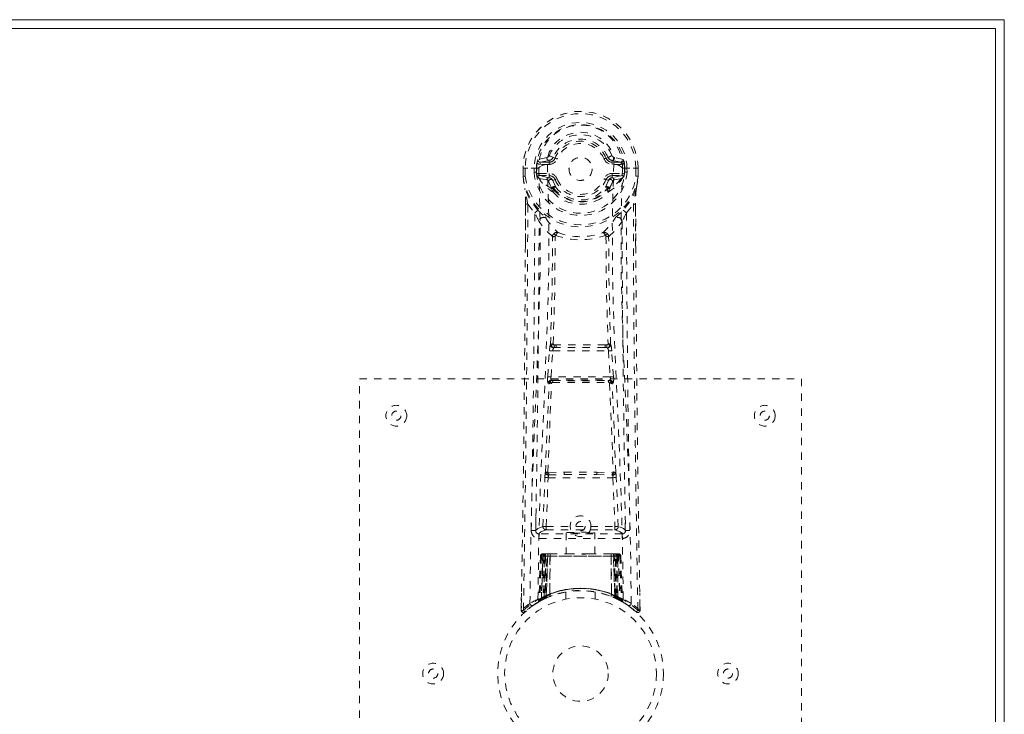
# Model space of a CAD drawing. Header units: inches. Extents: x 7 to 54.5, y 18.9 to 36.7.
# Tile 4 of 4: x 41.2 to 54.5, y 27.2 to 36.7. Entities that reach past the tile are written whole.
import ezdxf

# ---------------------------------------------------------------- set-up
doc = ezdxf.new("R2010")
doc.units = ezdxf.units.IN
doc.header["$MEASUREMENT"] = 0
doc.linetypes.add('SLD-Dashed', pattern=[0.075, 0.05, -0.025])
doc.linetypes.add('SLD-Solid', pattern=[0])

msp = doc.modelspace()

# ---------------------------------------------------------------- linework, layer by layer
at = {"color": 7, "linetype": 'SLD-Solid', "lineweight": 15}
for p, q in [((7.027, 36.657), (54.527, 36.657)), ((54.527, 36.657), (54.527, 18.907)), ((54.409, 36.539), (7.146, 36.539)), ((7.146, 36.539), (54.409, 36.539)), ((54.409, 19.025), (54.409, 36.539)), ((54.409, 36.539), (54.409, 19.025))]:
    msp.add_line(p, q, dxfattribs=at)
at = {"color": 7, "linetype": 'SLD-Dashed', "lineweight": 0}
for p, q in [((48.321, 34.787), (48.199, 34.759)), ((48.229, 34.723), (48.349, 34.748)), ((48.349, 34.748), (48.349, 34.723)), ((48.401, 34.781), (48.405, 34.789)), ((48.405, 34.789), (48.431, 34.778)), ((49.124, 34.778), (49.15, 34.789)), ((49.206, 34.748), (49.326, 34.723)), ((49.206, 34.748), (49.206, 34.723)), ((49.356, 34.759), (49.234, 34.787)), ((47.997, 34.644), (47.996, 34.535)), ((48, 34.644), (47.997, 34.644)), ((47.998, 34.645), (47.998, 34.535)), ((48.044, 34.643), (48, 34.644)), ((48.027, 34.643), (48.026, 34.535)), ((48.027, 34.644), (48.027, 34.643)), ((48.063, 34.643), (48.044, 34.643)), ((48.209, 34.643), (48.063, 34.643)), ((48.147, 34.587), (48.147, 34.64)), ((48.182, 34.64), (48.177, 34.64)), ((48.177, 34.64), (48.177, 34.588)), ((48.181, 34.573), (48.182, 34.64)), ((48.229, 34.723), (48.229, 34.693)), ((48.349, 34.723), (48.229, 34.723)), ((48.349, 34.693), (48.229, 34.693)), ((48.349, 34.693), (48.349, 34.723)), ((48.621, 34.632), (48.622, 34.647)), ((48.621, 34.626), (48.621, 34.632)), ((49.326, 34.723), (49.206, 34.723)), ((49.206, 34.693), (49.206, 34.723)), ((49.326, 34.693), (49.206, 34.693)), ((49.326, 34.693), (49.326, 34.723)), ((49.346, 34.643), (49.346, 34.643)), ((49.346, 34.643), (49.492, 34.643)), ((49.373, 34.64), (49.378, 34.64)), ((49.374, 34.573), (49.373, 34.64)), ((49.378, 34.588), (49.378, 34.64)), ((49.407, 34.64), (49.408, 34.587)), ((49.407, 34.64), (49.407, 34.64)), ((49.492, 34.643), (49.511, 34.643)), ((49.511, 34.643), (49.555, 34.644)), ((49.528, 34.643), (49.528, 34.644)), ((49.529, 34.535), (49.528, 34.643)), ((49.558, 34.644), (49.555, 34.644)), ((49.557, 34.535), (49.557, 34.645)), ((49.558, 34.644), (49.558, 34.535)), ((47.996, 34.535), (47.997, 34.531)), ((48.177, 34.588), (48.181, 34.573)), ((48.221, 34.503), (48.205, 34.516)), ((48.215, 34.571), (48.215, 34.541)), ((48.215, 34.571), (48.349, 34.571)), ((48.349, 34.512), (48.215, 34.541)), ((48.215, 34.541), (48.349, 34.541)), ((48.221, 34.503), (48.319, 34.482)), ((48.221, 34.503), (48.221, 34.503)), ((48.349, 34.571), (48.349, 34.541)), ((48.349, 34.541), (48.349, 34.512)), ((48.399, 34.474), (48.388, 34.492)), ((48.431, 34.487), (48.399, 34.474)), ((48.399, 34.474), (48.441, 34.384)), ((49.114, 34.384), (49.156, 34.474)), ((49.156, 34.474), (49.124, 34.487)), ((49.206, 34.571), (49.206, 34.541)), ((49.206, 34.571), (49.34, 34.571)), ((49.34, 34.541), (49.206, 34.512)), ((49.206, 34.512), (49.206, 34.541)), ((49.206, 34.541), (49.34, 34.541)), ((49.236, 34.482), (49.334, 34.503)), ((49.334, 34.503), (49.35, 34.516)), ((49.34, 34.541), (49.34, 34.571)), ((49.35, 34.516), (49.35, 34.516)), ((49.35, 34.516), (49.35, 34.516)), ((49.378, 34.588), (49.374, 34.573)), ((49.558, 34.531), (49.558, 34.535)), ((48.388, 34.36), (48.388, 34.366)), ((48.407, 34.373), (48.408, 34.367)), ((49.147, 34.367), (49.148, 34.373)), ((49.167, 34.36), (49.167, 34.366)), ((48.404, 34.317), (48.395, 34.333)), ((49.16, 34.333), (49.15, 34.317)), ((48.028, 33.6), (48.031, 34.155)), ((48.061, 34.152), (48.155, 34.034)), ((49.4, 34.034), (49.494, 34.152)), ((49.524, 34.155), (49.527, 33.587)), ((48.421, 32.243), (48.444, 32.243)), ((48.424, 32.206), (48.45, 32.207)), ((49.105, 32.207), (48.45, 32.207)), ((49.105, 32.207), (49.131, 32.206)), ((49.111, 32.243), (49.134, 32.243)), ((48.331, 31.812), (48.354, 32.165)), ((48.354, 32.165), (48.357, 32.192)), ((48.376, 31.809), (48.399, 32.162)), ((48.399, 32.162), (49.156, 32.162)), ((49.156, 32.162), (49.179, 31.809)), ((49.2, 32.165), (49.198, 32.192)), ((49.224, 31.812), (49.2, 32.165)), ((49.179, 31.809), (48.376, 31.809)), ((45.777, 23.782), (45.777, 31.782)), ((45.777, 31.782), (51.777, 31.782)), ((48.349, 31.718), (48.337, 31.722)), ((48.393, 31.76), (48.381, 31.764)), ((48.381, 31.764), (49.174, 31.764)), ((49.174, 31.764), (49.162, 31.76)), ((49.206, 31.718), (49.218, 31.722)), ((51.777, 31.782), (51.777, 23.782)), ((48.344, 30.507), (48.556, 30.517)), ((48.348, 30.478), (48.559, 30.484)), ((48.559, 30.484), (48.996, 30.484)), ((48.996, 30.484), (49.207, 30.478)), ((48.999, 30.517), (49.211, 30.507)), ((48.266, 29.78), (48.293, 30.443)), ((48.311, 29.779), (48.337, 30.441)), ((48.337, 30.441), (49.217, 30.441)), ((49.217, 30.441), (49.244, 29.779)), ((49.289, 29.78), (49.262, 30.443)), ((48.172, 29.916), (48.172, 29.73)), ((49.383, 29.73), (49.383, 29.916)), ((49.342, 29.677), (48.213, 29.677)), ((48.213, 29.677), (48.213, 29.616)), ((48.311, 29.734), (48.311, 29.779)), ((48.311, 29.779), (49.244, 29.779)), ((48.311, 29.734), (49.244, 29.734)), ((48.582, 29.693), (48.582, 29.407)), ((48.972, 29.407), (48.972, 29.693)), ((49.244, 29.734), (49.244, 29.779)), ((49.342, 29.616), (49.342, 29.677)), ((48.213, 29.616), (49.342, 29.616)), ((48.265, 29.407), (48.243, 28.792)), ((48.331, 29.407), (48.265, 29.407)), ((48.302, 29.407), (48.294, 29.407)), ((48.303, 29.407), (48.303, 28.837)), ((48.312, 28.827), (48.331, 29.407)), ((48.312, 28.841), (48.312, 29.407)), ((48.312, 29.407), (48.327, 29.407)), ((48.333, 29.407), (48.313, 28.828)), ((48.362, 29.407), (48.333, 29.407)), ((48.358, 28.857), (48.362, 29.407)), ((48.365, 29.407), (48.359, 28.858)), ((48.365, 29.407), (48.362, 29.407)), ((48.661, 29.407), (48.365, 29.407)), ((48.894, 29.407), (48.661, 29.407)), ((49.19, 29.407), (48.894, 29.407)), ((49.196, 28.858), (49.19, 29.407)), ((49.193, 29.407), (49.19, 29.407)), ((49.222, 29.407), (49.193, 29.407)), ((49.193, 29.407), (49.197, 28.857)), ((49.242, 28.828), (49.222, 29.407)), ((49.224, 29.407), (49.222, 29.407)), ((49.224, 29.407), (49.243, 28.827)), ((49.29, 29.407), (49.224, 29.407)), ((49.228, 29.407), (49.243, 29.407)), ((49.243, 29.407), (49.243, 28.841)), ((49.252, 28.837), (49.252, 29.407)), ((49.29, 29.407), (49.312, 28.792)), ((48.232, 29.378), (48.211, 28.773)), ((48.245, 29.378), (48.225, 28.781)), ((48.245, 29.378), (48.232, 29.378)), ((48.271, 29.378), (48.271, 28.822)), ((48.281, 29.378), (48.271, 29.378)), ((48.281, 29.378), (49.274, 29.378)), ((48.281, 28.826), (48.281, 29.378)), ((48.284, 28.828), (48.285, 29.378)), ((48.285, 29.378), (48.294, 29.378)), ((48.294, 29.378), (48.294, 28.833)), ((49.261, 29.378), (48.294, 29.378)), ((49.261, 28.833), (49.261, 29.378)), ((49.261, 29.378), (49.27, 29.378)), ((49.27, 29.378), (49.271, 28.828)), ((49.284, 29.378), (49.274, 29.378)), ((49.274, 29.378), (49.274, 28.826)), ((49.284, 28.822), (49.284, 29.378)), ((49.31, 29.378), (49.33, 28.781)), ((49.323, 29.378), (49.31, 29.378)), ((49.323, 29.378), (49.344, 28.773)), ((47.975, 28.872), (47.971, 28.642)), ((48.577, 28.89), (48.577, 28.793)), ((48.977, 28.793), (48.977, 28.89)), ((49.584, 28.642), (49.58, 28.872)), ((48.196, 28.749), (48.21, 28.756)), ((48.211, 28.773), (48.225, 28.781)), ((48.228, 28.766), (48.216, 28.76)), ((48.228, 28.767), (48.295, 28.801)), ((48.243, 28.792), (48.312, 28.827)), ((48.271, 28.822), (48.281, 28.826)), ((48.284, 28.796), (48.271, 28.822)), ((48.294, 28.833), (48.284, 28.828)), ((48.297, 28.802), (48.284, 28.828)), ((48.293, 28.8), (48.284, 28.796)), ((48.294, 28.833), (48.306, 28.806)), ((48.295, 28.801), (48.296, 28.802)), ((48.303, 28.837), (48.312, 28.841)), ((48.315, 28.81), (48.303, 28.837)), ((48.324, 28.815), (48.312, 28.841)), ((48.313, 28.828), (48.312, 28.827)), ((48.324, 28.815), (48.315, 28.81)), ((48.359, 28.858), (48.358, 28.857)), ((48.361, 28.83), (48.363, 28.831)), ((49.192, 28.831), (49.194, 28.83)), ((49.197, 28.857), (49.196, 28.858)), ((49.243, 28.841), (49.231, 28.815)), ((49.252, 28.837), (49.24, 28.81)), ((49.243, 28.827), (49.242, 28.828)), ((49.243, 28.841), (49.252, 28.837)), ((49.243, 28.827), (49.312, 28.792)), ((49.261, 28.833), (49.249, 28.806)), ((49.271, 28.828), (49.258, 28.802)), ((49.259, 28.802), (49.26, 28.801)), ((49.26, 28.801), (49.275, 28.794)), ((49.271, 28.828), (49.261, 28.833)), ((49.274, 28.826), (49.262, 28.8)), ((49.271, 28.796), (49.262, 28.8)), ((49.284, 28.822), (49.271, 28.796)), ((49.274, 28.826), (49.284, 28.822)), ((49.28, 28.791), (49.327, 28.767)), ((49.33, 28.781), (49.344, 28.773)), ((49.339, 28.761), (49.353, 28.753)), ((49.345, 28.756), (49.358, 28.749)), ((47.971, 28.641), (47.972, 28.699)), ((47.974, 28.699), (47.973, 28.641)), ((48.032, 28.628), (48.021, 28.619)), ((48.139, 28.712), (48.08, 28.668)), ((49.534, 28.619), (49.523, 28.628)), ((49.582, 28.641), (49.581, 28.711)), ((49.583, 28.711), (49.584, 28.641))]:
    msp.add_line(p, q, dxfattribs=at)
at = {"color": 7, "linetype": 'SLD-Dashed', "lineweight": 0, "flags": 128}
for points in [[(49.229, 34.696), (49.225, 34.778), (49.203, 34.859), (49.162, 34.934), (49.106, 35.001), (49.036, 35.055), (48.956, 35.096), (48.868, 35.121), (48.778, 35.129), (48.687, 35.121), (48.6, 35.096), (48.519, 35.055), (48.449, 35.001), (48.393, 34.934), (48.352, 34.859), (48.33, 34.778), (48.326, 34.696)], [(48.405, 34.789), (48.403, 34.79), (48.397, 34.792), (48.389, 34.795), (48.379, 34.799), (48.369, 34.804), (48.361, 34.807), (48.354, 34.81), (48.35, 34.812)], [(48.458, 34.766), (48.453, 34.768), (48.448, 34.771), (48.443, 34.773), (48.439, 34.774), (48.436, 34.776), (48.433, 34.777), (48.431, 34.778), (48.431, 34.778)], [(49.097, 34.766), (49.102, 34.768), (49.107, 34.771), (49.112, 34.773), (49.116, 34.774), (49.119, 34.776), (49.122, 34.777), (49.123, 34.778), (49.124, 34.778)], [(47.997, 34.644), (47.997, 34.644), (47.998, 34.644), (48, 34.644), (48.004, 34.644), (48.009, 34.644), (48.014, 34.644), (48.02, 34.644), (48.027, 34.644)], [(48.09, 28.735), (48.099, 29.49), (48.118, 30.243), (48.146, 30.993), (48.178, 31.738), (48.208, 32.477), (48.227, 33.209), (48.229, 33.931), (48.209, 34.643)], [(48.229, 34.693), (48.206, 34.698), (48.187, 34.71)], [(48.199, 28.79), (48.209, 29.545), (48.231, 30.297), (48.261, 31.047), (48.295, 31.791), (48.326, 32.529), (48.346, 33.261), (48.347, 33.983), (48.326, 34.695)], [(48.254, 34.677), (48.226, 34.661), (48.209, 34.643)], [(48.326, 34.696), (48.287, 34.688), (48.254, 34.677)], [(48.326, 34.695), (48.326, 34.696), (48.326, 34.696)], [(49.229, 34.695), (49.208, 33.983), (49.209, 33.261), (49.229, 32.529), (49.26, 31.791), (49.294, 31.047), (49.324, 30.297), (49.346, 29.545), (49.356, 28.79)], [(49.229, 34.696), (49.229, 34.696), (49.229, 34.695)], [(49.301, 34.677), (49.268, 34.688), (49.229, 34.696)], [(49.346, 34.643), (49.329, 34.661), (49.301, 34.677)], [(49.368, 34.71), (49.349, 34.698), (49.326, 34.693)], [(49.465, 28.735), (49.456, 29.49), (49.437, 30.243), (49.409, 30.993), (49.377, 31.738), (49.347, 32.477), (49.328, 33.209), (49.326, 33.931), (49.346, 34.643)], [(49.378, 34.64), (49.381, 34.64), (49.388, 34.64), (49.397, 34.64), (49.407, 34.64)], [(49.528, 34.644), (49.535, 34.644), (49.541, 34.644), (49.546, 34.644), (49.551, 34.644), (49.555, 34.644), (49.557, 34.644), (49.558, 34.644), (49.558, 34.644)], [(47.996, 34.535), (48.007, 34.441), (48.02, 34.368)], [(48.026, 34.535), (48.02, 34.535), (48.014, 34.535), (48.008, 34.535), (48.004, 34.535), (48, 34.535), (47.998, 34.535), (47.996, 34.535), (47.996, 34.535)], [(48.026, 34.535), (48.021, 34.534), (48.015, 34.534), (48.01, 34.533), (48.006, 34.533), (48.002, 34.532), (48, 34.532), (47.998, 34.531), (47.997, 34.531)], [(47.997, 34.531), (48.008, 34.434), (48.022, 34.357)], [(48.183, 34.562), (48.198, 34.569), (48.215, 34.571)], [(48.19, 34.529), (48.196, 34.524), (48.205, 34.516)], [(48.388, 34.36), (48.297, 34.421), (48.221, 34.503)], [(48.342, 34.463), (48.331, 34.478), (48.319, 34.482)], [(48.458, 34.498), (48.453, 34.496), (48.448, 34.494), (48.443, 34.492), (48.439, 34.49), (48.436, 34.489), (48.433, 34.488), (48.431, 34.487), (48.431, 34.487)], [(49.097, 34.498), (49.102, 34.496), (49.107, 34.494), (49.112, 34.492), (49.116, 34.49), (49.119, 34.489), (49.122, 34.488), (49.123, 34.487), (49.124, 34.487)], [(49.334, 34.503), (49.258, 34.421), (49.167, 34.36)], [(49.213, 34.463), (49.224, 34.478), (49.236, 34.482)], [(49.34, 34.571), (49.357, 34.569), (49.372, 34.562)], [(49.35, 34.516), (49.356, 34.522), (49.365, 34.529)], [(49.558, 34.535), (49.559, 34.535), (49.557, 34.535), (49.555, 34.535), (49.551, 34.535), (49.547, 34.535), (49.541, 34.535), (49.535, 34.535), (49.529, 34.535)], [(49.558, 34.531), (49.557, 34.531), (49.555, 34.532), (49.553, 34.532), (49.549, 34.533), (49.544, 34.533), (49.539, 34.534), (49.534, 34.534), (49.529, 34.535)], [(49.533, 34.357), (49.547, 34.434), (49.558, 34.531)], [(48.02, 34.368), (48.02, 34.362), (48.022, 34.357)], [(48.198, 34.072), (48.098, 34.2), (48.022, 34.357)], [(48.388, 34.366), (48.364, 34.41), (48.342, 34.463)], [(48.395, 34.333), (48.392, 34.337), (48.388, 34.36)], [(48.402, 34.389), (48.412, 34.393), (48.422, 34.394)], [(48.419, 34.341), (48.411, 34.353), (48.408, 34.367)], [(48.441, 34.384), (48.436, 34.386), (48.428, 34.386), (48.419, 34.383), (48.409, 34.377)], [(49.146, 34.377), (49.136, 34.383), (49.127, 34.386), (49.119, 34.386), (49.114, 34.384)], [(49.133, 34.394), (49.143, 34.393), (49.153, 34.389)], [(49.147, 34.367), (49.144, 34.353), (49.136, 34.341)], [(49.167, 34.36), (49.163, 34.337), (49.16, 34.333)], [(49.167, 34.366), (49.191, 34.41), (49.213, 34.463)], [(49.533, 34.357), (49.457, 34.2), (49.357, 34.072)], [(49.533, 34.357), (49.535, 34.362), (49.535, 34.368)], [(48.031, 34.155), (48.031, 34.154), (48.032, 34.154), (48.034, 34.153), (48.038, 34.153), (48.043, 34.153), (48.049, 34.152), (48.055, 34.152), (48.061, 34.152)], [(48.032, 34.154), (48.032, 33.78), (48.032, 33.599)], [(49.524, 34.155), (49.524, 34.154), (49.523, 34.154), (49.521, 34.153), (49.517, 34.153), (49.512, 34.153), (49.506, 34.152), (49.5, 34.152), (49.494, 34.152)], [(49.494, 34.152), (49.496, 33.382), (49.5, 32.614), (49.507, 31.847), (49.517, 31.082), (49.52, 30.888), (49.522, 30.69), (49.525, 30.521), (49.528, 30.335), (49.529, 30.256), (49.53, 30.176), (49.531, 30.092), (49.533, 30.018), (49.533, 29.998), (49.533, 29.964), (49.534, 29.916), (49.535, 29.854), (49.537, 29.767), (49.538, 29.662), (49.54, 29.538), (49.542, 29.396), (49.544, 29.272), (49.546, 29.174), (49.547, 29.08), (49.551, 28.844), (49.554, 28.641)], [(49.523, 33.586), (49.523, 33.812), (49.523, 34.154)], [(48.294, 33.98), (48.303, 33.971), (48.309, 33.965)], [(49.261, 33.98), (49.251, 33.971), (49.246, 33.965)], [(48.395, 33.714), (48.296, 33.81), (48.215, 33.916)], [(49.16, 33.714), (49.259, 33.81), (49.34, 33.916)], [(48.37, 32.25), (48.391, 32.982), (48.397, 33.706)], [(48.443, 33.729), (48.437, 33.737), (48.43, 33.742), (48.422, 33.744), (48.414, 33.744), (48.407, 33.74), (48.401, 33.733), (48.397, 33.724), (48.395, 33.714)], [(48.405, 32.257), (48.427, 32.991), (48.433, 33.717)], [(49.16, 33.714), (49.158, 33.724), (49.154, 33.733), (49.148, 33.74), (49.14, 33.744), (49.133, 33.744), (49.125, 33.742), (49.118, 33.737), (49.112, 33.729)], [(49.122, 33.717), (49.128, 32.991), (49.15, 32.257)], [(49.185, 32.25), (49.164, 32.982), (49.158, 33.706)], [(48.354, 32.165), (48.359, 32.164), (48.37, 32.164), (48.384, 32.163), (48.399, 32.162)], [(49.156, 32.162), (49.171, 32.163), (49.185, 32.164), (49.196, 32.164), (49.2, 32.165)], [(48.331, 31.812), (48.336, 31.812), (48.346, 31.811), (48.36, 31.81), (48.376, 31.809)], [(49.179, 31.809), (49.187, 31.809), (49.195, 31.81), (49.202, 31.81), (49.209, 31.811), (49.214, 31.811), (49.219, 31.812), (49.222, 31.812), (49.224, 31.812)], [(48.3, 30.511), (48.323, 31.116), (48.349, 31.718)], [(48.334, 30.514), (48.358, 31.12), (48.383, 31.723)], [(48.383, 31.723), (48.376, 31.728), (48.371, 31.733), (48.368, 31.739), (48.368, 31.745), (48.371, 31.751), (48.377, 31.756), (48.384, 31.758), (48.393, 31.76)], [(49.162, 31.76), (49.171, 31.758), (49.178, 31.756), (49.184, 31.751), (49.187, 31.745), (49.187, 31.739), (49.184, 31.733), (49.179, 31.728), (49.172, 31.723)], [(49.172, 31.723), (49.197, 31.12), (49.221, 30.514)], [(49.255, 30.511), (49.232, 31.116), (49.206, 31.718)], [(48.556, 30.517), (48.777, 30.517), (48.999, 30.517)], [(48.559, 30.484), (48.777, 30.484), (48.996, 30.484)], [(48.293, 30.443), (48.297, 30.443), (48.308, 30.442), (48.322, 30.442), (48.337, 30.441)], [(49.217, 30.441), (49.233, 30.442), (49.247, 30.442), (49.257, 30.443), (49.262, 30.443)], [(48.266, 29.78), (48.195, 29.751), (48.168, 29.723)], [(48.213, 29.677), (48.24, 29.705), (48.311, 29.734)], [(48.266, 29.78), (48.271, 29.78), (48.281, 29.78), (48.295, 29.779), (48.311, 29.779)], [(49.244, 29.779), (49.26, 29.779), (49.274, 29.78), (49.284, 29.78), (49.289, 29.78)], [(49.244, 29.734), (49.315, 29.705), (49.342, 29.677)], [(49.387, 29.723), (49.36, 29.751), (49.289, 29.78)], [(48.894, 29.407), (48.777, 29.398), (48.661, 29.407)], [(48.232, 29.378), (48.235, 29.378), (48.243, 29.378), (48.256, 29.378), (48.271, 29.378)], [(48.285, 29.378), (48.27, 29.378), (48.257, 29.378), (48.249, 29.378), (48.245, 29.378)], [(49.31, 29.378), (49.306, 29.378), (49.297, 29.378), (49.285, 29.378), (49.27, 29.378)], [(49.284, 29.378), (49.299, 29.378), (49.312, 29.378), (49.32, 29.378), (49.323, 29.378)], [(48.198, 28.75), (48.198, 28.749), (48.196, 28.749)], [(48.21, 28.756), (48.212, 28.758), (48.218, 28.761)], [(48.281, 28.826), (48.285, 28.816), (48.289, 28.808), (48.292, 28.802), (48.293, 28.8)], [(48.391, 28.84), (48.372, 28.834), (48.359, 28.829)], [(49.272, 28.798), (49.295, 28.785), (49.318, 28.772)], [(49.294, 28.784), (49.303, 28.78), (49.308, 28.781), (49.309, 28.787), (49.311, 28.793)], [(47.974, 28.641), (47.976, 28.633), (47.979, 28.626), (47.985, 28.619), (47.991, 28.614), (47.998, 28.612), (48.005, 28.611), (48.013, 28.613), (48.019, 28.617)]]:
    msp.add_lwpolyline(points, dxfattribs=at)
at = {"color": 7, "linetype": 'SLD-Dashed', "lineweight": 0}
for centre, radius in [((48.777, 34.632), 0.157), ((46.277, 31.282), 0.141), ((51.277, 31.282), 0.141), ((46.277, 31.282), 0.0625), ((51.277, 31.282), 0.0625), ((48.777, 29.782), 0.141), ((48.777, 29.782), 0.0625), ((48.777, 27.782), 1.125), ((48.777, 27.782), 1.03), ((48.777, 27.782), 0.376), ((46.777, 27.782), 0.141), ((46.777, 27.782), 0.0625), ((50.777, 27.782), 0.14), ((50.777, 27.782), 0.0625)]:
    msp.add_circle(centre, radius, dxfattribs=at)
for centre, radius, start, end in [((48.777, 34.632), 0.781, 0.8691, 180), ((48.777, 34.632), 0.781, 0.8627, 179.1373), ((48.777, 34.632), 0.751, 0.8899, 179.1372), ((48.777, 34.632), 0.63, 0.7179, 179.2821), ((48.777, 34.632), 0.6, 0.7178, 179.2822), ((48.777, 34.658), 0.568, 358.4774, 181.5215), ((48.777, 34.632), 0.463, 22.774, 157.226), ((48.777, 34.632), 0.404, 22.774, 157.226), ((48.777, 34.632), 0.376, 22.774, 157.226), ((48.777, 34.632), 0.346, 22.7741, 157.2259), ((48.419, 34.679), 0.234, 159.9719, 172.4287), ((48.228, 34.753), 0.0298, 167.7216, 271.3878), ((48.349, 34.778), 0.0301, 161.8307, 268.8009), ((48.312, 34.827), 0.0412, 282.1339, 337.5024), ((48.343, 34.815), 0.0676, 275.0401, 330.0566), ((48.349, 34.812), 0.089, 270, 337.226), ((48.349, 34.812), 0.119, 269.9994, 337.2262), ((49.206, 34.812), 0.119, 202.7738, 270.0006), ((49.206, 34.812), 0.089, 202.774, 270), ((47.524, 38.738), 4.271, 292.3745, 293.1723), ((49.212, 34.815), 0.0676, 202.9365, 264.9673), ((49.243, 34.827), 0.0412, 202.4907, 257.8685), ((49.206, 34.778), 0.0301, 271.198, 18.1704), ((49.327, 34.753), 0.0298, 268.6083, 12.2867), ((49.136, 34.679), 0.234, 7.565, 20.0344), ((48.178, 35.916), 1.276, 268.6148, 269.9507), ((48.777, 34.632), 0.596, 172.4937, 179.2563), ((48.777, 34.632), 0.596, 0.7437, 7.5062), ((48.777, 34.632), 0.787, 187.3679, 352.6321), ((48.777, 34.632), 0.758, 187.3679, 352.6321), ((48.177, 33.987), 0.601, 90.0165, 92.8688), ((48.777, 34.632), 0.632, 184.1187, 355.8813), ((48.777, 34.632), 0.602, 184.2517, 355.7483), ((48.777, 34.632), 0.599, 185.6401, 186.7432), ((48.269, 34.563), 0.0865, 180.8357, 203.633), ((48.215, 34.511), 0.0305, 89.4477, 144.373), ((48.669, 34.782), 0.535, 209.8513, 240.353), ((48.349, 34.482), 0.03, 90.8876, 178.3617), ((48.373, 34.458), 0.0308, 30.2861, 170.7414), ((48.349, 34.452), 0.119, 22.7735, 90.0005), ((48.349, 34.452), 0.089, 22.774, 90), ((48.348, 34.461), 0.0504, 38.0779, 89.1763), ((48.777, 34.632), 0.376, 202.774, 337.226), ((48.777, 34.632), 0.346, 202.7741, 337.2259), ((48.777, 34.632), 0.156, 264.8878, 285.7451), ((49.206, 34.452), 0.119, 89.9995, 157.2265), ((49.206, 34.452), 0.089, 90, 157.226), ((48.888, 34.78), 0.532, 299.5711, 330.2124), ((49.211, 34.452), 0.06, 95.0567, 158.6856), ((49.182, 34.458), 0.0308, 9.2228, 149.7579), ((49.206, 34.482), 0.03, 1.6357, 89.115), ((49.34, 34.511), 0.0305, 35.6383, 90.5453), ((49.25, 34.571), 0.122, 339.7402, 355.7987), ((48.777, 34.632), 0.599, 353.2568, 354.3599), ((49.378, 33.987), 0.601, 87.1312, 89.9835), ((48.293, 34.629), 1.269, 348.1229, 355.7632), ((46.615, 34.189), 1.416, 358.5993, 7.2445), ((42.425, 33.189), 5.718, 9.7, 11.7937), ((48.418, 34.364), 0.0301, 123.0019, 175.3657), ((48.407, 34.345), 0.0285, 88.8493, 131.3333), ((48.407, 34.339), 0.0285, 88.8329, 131.2901), ((47.86, 34.011), 0.66, 33.6777, 34.8752), ((48.433, 34.316), 0.029, 120.9268, 178.6618), ((48.412, 34.373), 0.00483, 125.7173, 184.3553), ((48.777, 34.645), 0.455, 215.9728, 324.0273), ((48.777, 34.674), 0.49, 222.868, 317.1321), ((48.422, 34.371), 0.0228, 34.1488, 90.4645), ((48.777, 34.624), 0.413, 215.4712, 324.5331), ((49.133, 34.371), 0.0228, 89.5512, 145.8666), ((49.121, 34.316), 0.029, 1.3396, 59.0707), ((49.636, 34.051), 0.589, 145.0507, 146.3936), ((49.143, 34.373), 0.00483, 355.6487, 54.2727), ((49.148, 34.338), 0.0285, 48.7227, 91.1587), ((49.148, 34.345), 0.0285, 48.6788, 91.1461), ((49.137, 34.364), 0.0298, 4.5012, 57.2555), ((55.119, 33.191), 5.706, 168.2035, 170.3015), ((50.959, 34.188), 1.436, 172.8152, 181.3449), ((48.725, 34.583), 0.417, 219.7296, 248.1861), ((48.83, 34.583), 0.416, 291.7918, 320.2932), ((-366.096, 35.88), 414.161, 358.9984, 359.76092), ((48.777, 34.656), 0.504, 245.7098, 294.2906), ((-254.331, 35.21), 302.489, 358.96047, 359.77724), ((48.407, 33.788), 0.352, 126.36, 135.6246), ((45.688, 32.721), 2.795, 25.3157, 28.0227), ((49.771, 35.62), 2.207, 224.5518, 228.0022), ((48.275, 33.914), 0.0607, 56.7586, 177.6461), ((49.049, 34.417), 0.868, 211.4419, 228.4869), ((48.506, 34.417), 0.867, 311.5101, 328.561), ((49.28, 33.914), 0.0607, 2.3489, 123.2486), ((47.785, 35.618), 2.205, 311.9961, 315.4496), ((51.861, 32.724), 2.788, 151.9734, 154.6863), ((49.148, 33.788), 0.352, 44.3786, 53.6399), ((338.39, 35.061), 288.992, 180.20366, 181.05857), ((-242.389, 35.06), 290.606, 358.94771, 359.77459), ((339.889, 35.059), 290.551, 180.22536, 181.0524), ((48.456, 33.709), 0.0607, 72.6739, 175.376), ((48.385, 33.707), 0.0126, 355.8084, 33.5617), ((48.43, 33.663), 0.0541, 86.7654, 126.9442), ((48.447, 33.715), 0.014, 105.6222, 172.2263), ((48.502, 33.713), 0.0612, 117.566, 165.1415), ((48.777, 34.642), 0.972, 249.8637, 290.1345), ((48.777, 34.561), 0.849, 249.0469, 290.9532), ((49.099, 33.709), 0.0607, 4.6234, 107.3251), ((49.053, 33.713), 0.0612, 14.8607, 62.4275), ((49.108, 33.715), 0.014, 7.7773, 74.3771), ((49.125, 33.663), 0.0541, 53.0547, 93.2321), ((49.17, 33.707), 0.0126, 146.4527, 184.1772), ((-287.754, 35.016), 335.785, 358.92196, 359.75833), ((384.327, 35.008), 334.803, 180.24313, 181.07759), ((48.561, 32.178), 0.204, 159.3447, 175.9291), ((48.398, 32.195), 0.0615, 84.0361, 117.8755), ((48.416, 32.25), 0.0464, 180.7566, 267.5268), ((48.414, 32.231), 0.0271, 110.5883, 269.3178), ((48.48, 32.157), 0.0808, 144.2232, 176.6816), ((48.423, 32.261), 0.0186, 194.5392, 265.3451), ((48.422, 32.189), 0.0176, 85.6978, 118.7538), ((48.5, 32.23), 0.0795, 170.5793, 197.1936), ((48.777, -0.106), 32.351, 89.4099, 90.5901), ((48.506, 32.234), 0.0623, 171.2531, 205.8116), ((48.777, -1.163), 33.371, 89.4374, 90.5626), ((49.049, 32.234), 0.0624, 334.2186, 8.7167), ((49.055, 32.23), 0.0795, 342.8088, 9.4236), ((49.132, 32.188), 0.0184, 62.0334, 93.5378), ((49.132, 32.261), 0.0186, 274.6014, 345.3517), ((49.141, 32.231), 0.0271, 270.6864, 69.4074), ((49.139, 32.25), 0.0464, 272.4794, 359.2371), ((49.074, 32.156), 0.0824, 3.652, 35.4437), ((49.157, 32.195), 0.0615, 62.1284, 95.96), ((48.994, 32.178), 0.204, 4.0647, 20.6634), ((48.519, 31.779), 0.191, 170.0562, 197.3091), ((48.425, 31.792), 0.0518, 161.391, 213.2256), ((49.13, 31.792), 0.052, 326.85, 18.5334), ((49.036, 31.779), 0.191, 342.6896, 9.9452), ((48.382, 31.719), 0.0451, 90.6621, 176.0553), ((48.394, 31.714), 0.0451, 90.6966, 175.9073), ((48.376, 31.657), 0.0667, 83.87, 114.4089), ((48.4, 31.716), 0.0183, 95.7733, 158.1314), ((48.403, 31.822), 0.0636, 260.9845, 271.4838), ((48.433, 31.738), 0.0353, 144.7809, 186.2337), ((48.777, 67.449), 35.716, 269.3919, 270.6084), ((48.777, 64.462), 32.705, 269.3468, 270.6534), ((49.152, 31.821), 0.0626, 268.536, 279.0719), ((49.122, 31.738), 0.0353, 353.778, 35.2067), ((49.155, 31.717), 0.0174, 20.0924, 85.4724), ((49.161, 31.714), 0.0451, 4.0957, 89.3034), ((49.179, 31.657), 0.0668, 65.623, 96.1159), ((49.173, 31.719), 0.0451, 3.9447, 89.3379), ((48.808, 30.423), 0.516, 170.2078, 177.8075), ((48.326, 30.419), 0.0956, 85.2746, 105.6277), ((48.344, 30.52), 0.0452, 191.4421, 269.8731), ((48.346, 30.496), 0.0216, 124.0049, 265.9306), ((48.344, 30.518), 0.0114, 202.2143, 271.262), ((48.471, 30.432), 0.134, 161.4535, 176.2762), ((48.455, 30.506), 0.111, 179.5328, 194.7095), ((48.349, 30.473), 0.00458, 96.7747, 164.8221), ((48.637, 30.509), 0.0822, 173.9941, 197.7631), ((48.918, 30.509), 0.0822, 342.2353, 6.0076), ((49.1, 30.506), 0.111, 345.375, 0.5304), ((49.206, 30.473), 0.00464, 15.4539, 82.7595), ((49.209, 30.496), 0.0216, 274.0665, 55.9981), ((49.211, 30.518), 0.0114, 268.4853, 337.4759), ((49.211, 30.52), 0.0452, 270.1305, 348.5513), ((49.084, 30.432), 0.134, 3.7293, 18.5333), ((49.229, 30.419), 0.0956, 74.3756, 94.7228), ((48.746, 30.423), 0.516, 2.1961, 9.7832), ((48.136, 30.578), 0.856, 268.0939, 272.1117), ((48.213, 29.721), 0.105, 179.1179, 270.0146), ((48.213, 29.722), 0.045, 179.0553, 269.9976), ((48.311, 29.779), 0.0451, 178.2781, 269.5541), ((49.244, 29.779), 0.0451, 270.4438, 1.6957), ((49.342, 29.722), 0.045, 270.0018, 0.9455), ((49.342, 29.721), 0.105, 269.9849, 0.8826), ((49.419, 30.578), 0.856, 267.8894, 271.9056), ((48.262, 29.377), 0.03, 90.0042, 178.007), ((48.293, 29.333), 0.0753, 106.8987, 143.6967), ((22.524, 30.064), 25.751, 357.1598, 358.5379), ((48.275, 29.377), 0.03, 90.0282, 178.0323), ((48.289, 29.221), 0.185, 91.3827, 99.0481), ((48.846, 29.385), 0.575, 177.9271, 180.6177), ((48.694, 29.385), 0.414, 176.9779, 180.9883), ((48.873, 29.385), 0.588, 177.9778, 180.6074), ((48.723, 29.385), 0.429, 177.086, 180.9545), ((48.832, 29.385), 0.429, 359.0501, 2.9187), ((49.265, 29.228), 0.177, 80.4312, 88.5117), ((48.669, 29.384), 0.601, 359.4209, 1.9939), ((48.862, 29.385), 0.413, 359.0071, 3.0267), ((49.28, 29.377), 0.03, 1.9677, 89.9718), ((49.261, 29.333), 0.0753, 36.302, 73.1026), ((48.709, 29.385), 0.575, 359.3823, 2.0729), ((75.046, 30.065), 25.767, 181.4625, 182.8398), ((49.293, 29.377), 0.03, 1.993, 89.9958), ((48.777, 27.782), 1.158, 47.8872, 132.1137), ((48.777, 27.751), 1.19, 60.9032, 119.0966), ((48.777, 27.782), 1.128, 60.5082, 119.4917), ((48.777, 27.783), 1.155, 64.5269, 115.4731), ((48.777, 27.784), 1.155, 65.2589, 114.7411), ((48.777, 27.783), 1.155, 66.2582, 113.7418), ((48.777, 27.819), 1.12, 68.0446, 111.9529), ((48.785, 27.731), 1.221, 124.6882, 131.7848), ((48.762, 27.549), 1.363, 114.3803, 119.5294), ((48.12, 28.735), 0.03, 180.0539, 304.0541), ((48.777, 27.782), 1.128, 119.492, 124.6376), ((48.181, 28.774), 0.03, 301.0126, 358.0187), ((48.185, 28.773), 0.0264, 299.4108, 3.788), ((48.24, 28.803), 0.0429, 196.9744, 245.8191), ((48.195, 28.782), 0.0299, 300.2414, 358.1037), ((48.751, 28.168), 0.811, 126.2805, 131.7313), ((48.748, 28.176), 0.8, 125.4141, 130.8569), ((48.771, 27.794), 1.114, 114.2082, 119.2034), ((48.213, 28.793), 0.0299, 299.2032, 358.2019), ((48.215, 28.791), 0.0273, 297.6394, 2.292), ((48.754, 28.175), 0.801, 124.2562, 129.591), ((48.282, 28.828), 0.0297, 295.4682, 358.5141), ((48.283, 28.828), 0.0297, 295.4051, 358.5217), ((48.728, 28.238), 0.722, 120.9265, 125.1966), ((48.328, 28.839), 0.0347, 344.9398, 30.9702), ((48.329, 28.84), 0.0345, 344.7214, 31.0333), ((49.226, 28.84), 0.0347, 149.0977, 195.1376), ((49.227, 28.839), 0.0347, 149.0295, 195.0605), ((48.827, 28.238), 0.721, 54.802, 59.0733), ((48.84, 27.922), 0.974, 64.5417, 67.4776), ((48.776, 27.779), 1.131, 60.835, 65.7547), ((49.272, 28.828), 0.0297, 181.484, 244.5893), ((49.273, 28.828), 0.0297, 181.4871, 244.5306), ((48.807, 28.182), 0.792, 50.3773, 55.7754), ((48.776, 27.78), 1.13, 59.7688, 64.7482), ((48.809, 27.838), 1.063, 54.372, 64.9437), ((48.806, 28.175), 0.802, 49.1483, 54.5807), ((48.804, 28.168), 0.811, 48.2704, 53.7179), ((49.342, 28.793), 0.0299, 181.805, 240.7976), ((49.36, 28.782), 0.0299, 181.9092, 239.7456), ((49.315, 28.803), 0.0428, 294.1598, 343.0505), ((48.777, 27.782), 1.128, 55.363, 60.508), ((49.361, 28.77), 0.02, 162.7352, 229.6295), ((49.374, 28.774), 0.03, 181.9869, 238.9818), ((48.882, 27.957), 0.924, 58.9581, 59.7459), ((48.794, 27.551), 1.361, 60.4678, 65.6247), ((49.435, 28.735), 0.03, 235.9471, 359.9455), ((48.77, 27.73), 1.221, 48.2157, 55.31), ((48.001, 28.641), 0.03, 179.1363, 312.1234), ((48.019, 30.324), 1.684, 268.3707, 269.3918), ((49.866, 30.317), 2.507, 221.9536, 222.6369), ((48.775, 27.785), 1.124, 124.6284, 132.0783), ((48.78, 27.785), 1.124, 47.9208, 55.3718), ((49.554, 28.641), 0.03, 227.875, 0.8673), ((47.428, 30.554), 2.86, 317.4052, 318.0043), ((49.546, 29.815), 1.175, 270.3872, 271.8504)]:
    msp.add_arc(centre, radius, start, end, dxfattribs=at)
msp.add_ellipse((48.777, 29.693), major_axis=(0.195, 0), ratio=0.034921, dxfattribs=at)

doc.saveas('drawing.dxf')
